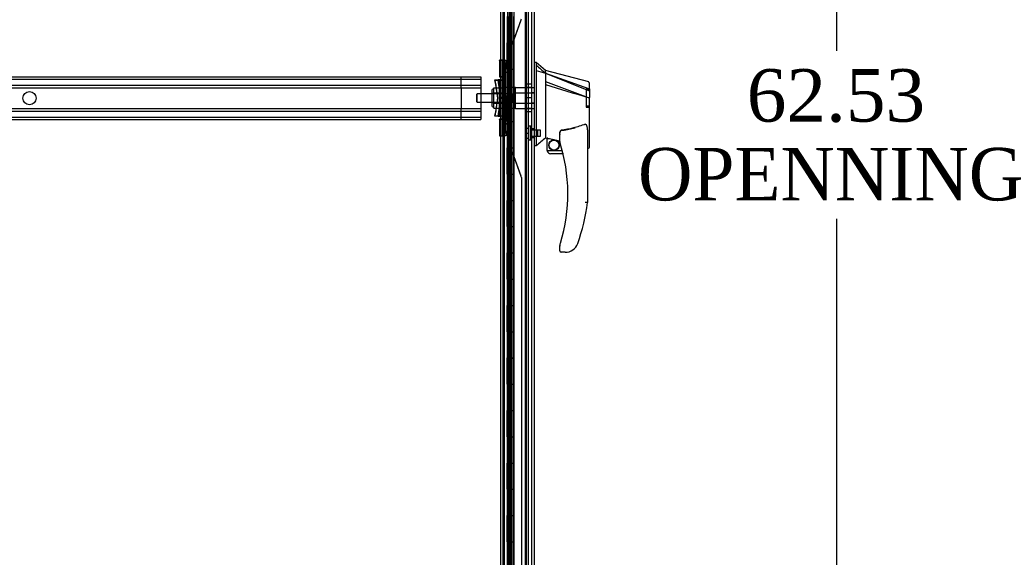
# Model space of a CAD drawing. Header units: inches. Extents: x 1 to 359, y -2 to 239.
# Tile 5 of 65: x 39 to 77, y 96 to 117. Entities that reach past the tile are written whole.
import ezdxf
from ezdxf.enums import TextEntityAlignment as Align
from ezdxf.lldxf.tags import DXFTag

# ---------------------------------------------------------------- set-up
doc = ezdxf.new("R2010")
doc.units = ezdxf.units.IN
doc.header["$MEASUREMENT"] = 0
for name, color, linetype in [('COM53964-5', 7, 'Continuous'), ('COM54746-60', 7, 'Continuous'), ('COM70220', 7, 'Continuous'), ('COM70739-9', 7, 'Continuous'), ('COM70838', 7, 'Continuous'), ('COM70839-3', 7, 'Continuous'), ('COM71195-7', 7, 'Continuous'), ('COM71300-10', 7, 'Continuous'), ('Default', 7, 'Continuous'), ('HAN13068', 7, 'Continuous'), ('HAN13068_NUT', 7, 'Continuous'), ('HAN13068_SCREW', 7, 'Continuous'), ('HAN_NUT', 7, 'Continuous'), ('RVT19000', 7, 'Continuous'), ('SPC87322', 7, 'Continuous')]:
    doc.layers.add(name, color=color, linetype=linetype)
doc.styles.add('SEACAD_Times_New_Roman', font='times.ttf')
tags = doc.linetypes.add('HIDDEN2', pattern=[0.1875, 0.125, -0.0625]).pattern_tags.tags
tags[6:7] = [DXFTag(74, 4), DXFTag(75, 0), DXFTag(340, '0'), DXFTag(46, 0.0), DXFTag(50, 0.0), DXFTag(44, 0.0), DXFTag(45, 0.0)]
tags[4:5] = [DXFTag(74, 4), DXFTag(75, 0), DXFTag(340, '0'), DXFTag(46, 0.0), DXFTag(50, 0.0), DXFTag(44, 0.0), DXFTag(45, 0.0)]
doc.dimstyles.new('HAMMOND_(STH_-_540x360)', dxfattribs={"dimtxt": 2, "dimasz": 2.5, "dimexe": 1, "dimexo": 1, "dimgap": 0.5, "dimtad": 0, "dimtih": 1, "dimtoh": 1, "dimzin": 0, "dimdsep": 46, "dimtxsty": 'SEACAD_Times_New_Roman', "dimblk1": '_SE_FILLED', "dimblk2": '_SE_FILLED', "dimsah": 1, "dimcen": 1, "dimadec": 0, "dimazin": 0, "dimtfac": 0.8, "dimtofl": 0, "dimtmove": 0, "dimatfit": 3, "dimfxl": 1, "dimtolj": 1, "dimtzin": 0, "dimarcsym": 0})

# ---------------------------------------------------------------- blocks, each defined once
blk = doc.blocks.new('SE1')
at = {"layer": 'COM53964-5', "color": 7, "linetype": 'HIDDEN2'}
for p, q in [((22.443, 114.338), (56.818, 114.338)), ((22.443, 114.243), (56.818, 114.243)), ((22.443, 114.019), (56.818, 114.019)), ((56.071, 114.2), (56.071, 114.338)), ((56.071, 114.062), (56.071, 114.2)), ((56.071, 113.924), (56.071, 114.062)), ((56.818, 114.338), (56.818, 114.2)), ((56.818, 114.2), (56.818, 112.851)), ((22.443, 113.924), (56.818, 113.924)), ((56.071, 113.924), (56.071, 113.127)), ((22.443, 113.127), (56.818, 113.127)), ((22.443, 113.032), (56.818, 113.032)), ((56.071, 112.989), (56.071, 113.127)), ((56.071, 112.851), (56.071, 112.989)), ((22.443, 112.808), (56.818, 112.808)), ((22.443, 112.713), (56.818, 112.713)), ((56.071, 112.713), (56.071, 112.851)), ((56.818, 112.851), (56.818, 112.713))]:
    blk.add_line(p, q, dxfattribs=at)
blk.add_circle((39.63, 113.526), 0.25, dxfattribs=at)
at = {"layer": 'COM54746-60', "color": 7, "linetype": 'HIDDEN2'}
for p, q in [((57.723, 83.633), (57.723, 143.633)), ((57.909, 143.633), (57.909, 84.633)), ((58.009, 84.633), (58.009, 143.633)), ((58.563, 83.633), (58.563, 143.633)), ((57.824, 116.633), (57.824, 115.633)), ((57.828, 116.633), (57.828, 115.633)), ((57.833, 115.633), (57.833, 116.633)), ((57.842, 116.633), (57.842, 115.634)), ((57.904, 116.633), (57.904, 115.634)), ((57.917, 115.633), (57.917, 116.633)), ((57.959, 115.633), (57.959, 116.633)), ((57.964, 116.633), (57.964, 115.634)), ((57.969, 116.633), (57.969, 115.634)), ((58.014, 115.633), (58.014, 116.633)), ((57.661, 116.481), (57.723, 116.481)), ((57.824, 115.633), (57.828, 115.633)), ((57.824, 115.633), (57.824, 114.633)), ((57.842, 115.634), (57.842, 115.633)), ((57.842, 115.632), (57.969, 115.632)), ((57.872, 115.633), (57.872, 114.633)), ((57.904, 115.634), (57.904, 114.633)), ((57.917, 115.633), (57.917, 114.633)), ((57.959, 115.633), (57.959, 114.633)), ((57.964, 114.633), (57.964, 115.634)), ((57.969, 114.633), (57.969, 115.634)), ((58.014, 115.632), (57.969, 115.632)), ((58.014, 114.633), (58.014, 115.634)), ((58.014, 115.632), (58.076, 115.632)), ((57.824, 114.633), (57.824, 113.633)), ((57.824, 114.633), (57.828, 114.633)), ((57.828, 114.633), (57.828, 113.633)), ((57.833, 113.633), (57.833, 114.633)), ((57.842, 114.633), (57.842, 113.634)), ((57.904, 114.633), (57.904, 113.634)), ((57.917, 113.633), (57.917, 114.633)), ((57.959, 113.633), (57.959, 114.633)), ((57.964, 114.633), (57.964, 113.634)), ((57.969, 114.633), (57.969, 113.634)), ((58.014, 113.633), (58.014, 114.633)), ((57.824, 113.633), (57.828, 113.633)), ((57.824, 113.633), (57.824, 112.633)), ((57.842, 113.634), (57.842, 113.633)), ((57.842, 113.632), (57.969, 113.632)), ((57.872, 113.633), (57.872, 112.633)), ((57.904, 113.634), (57.904, 112.633)), ((57.917, 113.633), (57.917, 112.633)), ((57.959, 113.633), (57.959, 112.633)), ((57.964, 112.633), (57.964, 113.634)), ((57.969, 112.633), (57.969, 113.634)), ((58.014, 113.632), (57.969, 113.632)), ((58.014, 112.633), (58.014, 113.634)), ((58.014, 113.632), (58.076, 113.632)), ((57.824, 112.633), (57.824, 111.633)), ((57.824, 112.633), (57.828, 112.633)), ((57.828, 112.633), (57.828, 111.633)), ((57.833, 111.633), (57.833, 112.633)), ((57.842, 112.633), (57.842, 111.634)), ((57.904, 112.633), (57.904, 111.634)), ((57.917, 111.633), (57.917, 112.633)), ((57.959, 111.633), (57.959, 112.633)), ((57.964, 112.633), (57.964, 111.634)), ((57.969, 112.633), (57.969, 111.634)), ((58.014, 111.633), (58.014, 112.633)), ((57.824, 111.633), (57.828, 111.633)), ((57.824, 111.633), (57.824, 110.633)), ((57.842, 111.634), (57.842, 111.633)), ((57.842, 111.632), (57.856, 111.632)), ((57.872, 111.633), (57.872, 110.633)), ((57.904, 111.634), (57.904, 110.633)), ((57.917, 111.633), (57.917, 110.633)), ((57.937, 111.632), (57.969, 111.632)), ((57.959, 111.633), (57.959, 110.633)), ((57.964, 110.633), (57.964, 111.634)), ((57.969, 110.633), (57.969, 111.634)), ((58.014, 111.632), (57.969, 111.632)), ((58.014, 110.633), (58.014, 111.634)), ((58.014, 111.632), (58.076, 111.632)), ((57.723, 110.785), (57.661, 110.785)), ((57.824, 110.633), (57.824, 109.633)), ((57.824, 110.633), (57.828, 110.633)), ((57.828, 110.633), (57.828, 109.633)), ((57.833, 109.633), (57.833, 110.633)), ((57.842, 110.633), (57.842, 109.634)), ((57.904, 110.633), (57.904, 109.634)), ((57.917, 109.633), (57.917, 110.633)), ((57.959, 109.633), (57.959, 110.633)), ((57.964, 110.633), (57.964, 109.634)), ((57.969, 110.633), (57.969, 109.634)), ((58.014, 109.633), (58.014, 110.633)), ((57.661, 110.481), (57.723, 110.481)), ((57.824, 109.633), (57.828, 109.633)), ((57.824, 109.633), (57.824, 108.633)), ((57.842, 109.634), (57.842, 109.633)), ((57.842, 109.632), (57.969, 109.632)), ((57.872, 109.633), (57.872, 108.633)), ((57.904, 109.634), (57.904, 108.633)), ((57.917, 109.633), (57.917, 108.633)), ((57.959, 109.633), (57.959, 108.633)), ((57.964, 108.633), (57.964, 109.634)), ((57.969, 108.633), (57.969, 109.634)), ((58.014, 109.632), (57.969, 109.632)), ((58.014, 108.633), (58.014, 109.634)), ((58.014, 109.632), (58.076, 109.632)), ((57.824, 108.633), (57.824, 107.633)), ((57.824, 108.633), (57.828, 108.633)), ((57.828, 108.633), (57.828, 107.633)), ((57.833, 107.633), (57.833, 108.633)), ((57.842, 108.633), (57.842, 107.634)), ((57.904, 108.633), (57.904, 107.634)), ((57.917, 107.633), (57.917, 108.633)), ((57.959, 107.633), (57.959, 108.633)), ((57.964, 108.633), (57.964, 107.634)), ((57.969, 108.633), (57.969, 107.634)), ((58.014, 107.633), (58.014, 108.633)), ((57.824, 107.633), (57.828, 107.633)), ((57.824, 107.633), (57.824, 106.633)), ((57.842, 107.634), (57.842, 107.633)), ((57.842, 107.632), (57.969, 107.632)), ((57.872, 107.633), (57.872, 106.633)), ((57.904, 107.634), (57.904, 106.633)), ((57.917, 107.633), (57.917, 106.633)), ((57.959, 107.633), (57.959, 106.633)), ((57.964, 106.633), (57.964, 107.634)), ((57.969, 106.633), (57.969, 107.634)), ((58.014, 107.632), (57.969, 107.632)), ((58.014, 106.633), (58.014, 107.634)), ((58.014, 107.632), (58.076, 107.632)), ((57.824, 106.633), (57.824, 105.633)), ((57.824, 106.633), (57.828, 106.633)), ((57.828, 106.633), (57.828, 105.633)), ((57.833, 105.633), (57.833, 106.633)), ((57.842, 106.633), (57.842, 105.634)), ((57.904, 106.633), (57.904, 105.634)), ((57.917, 105.633), (57.917, 106.633)), ((57.959, 105.633), (57.959, 106.633)), ((57.964, 106.633), (57.964, 105.634)), ((57.969, 106.633), (57.969, 105.634)), ((58.014, 105.633), (58.014, 106.633)), ((57.824, 105.633), (57.828, 105.633)), ((57.824, 105.633), (57.824, 104.633)), ((57.842, 105.634), (57.842, 105.633)), ((57.842, 105.632), (57.969, 105.632)), ((57.872, 105.633), (57.872, 104.633)), ((57.904, 105.634), (57.904, 104.633)), ((57.917, 105.633), (57.917, 104.633)), ((57.959, 105.633), (57.959, 104.633)), ((57.964, 104.633), (57.964, 105.634)), ((57.969, 104.633), (57.969, 105.634)), ((58.014, 105.632), (57.969, 105.632)), ((58.014, 104.633), (58.014, 105.634)), ((58.014, 105.632), (58.076, 105.632)), ((57.723, 104.785), (57.661, 104.785)), ((57.824, 104.633), (57.824, 103.633)), ((57.824, 104.633), (57.828, 104.633)), ((57.828, 104.633), (57.828, 103.633)), ((57.833, 103.633), (57.833, 104.633)), ((57.842, 104.633), (57.842, 103.634)), ((57.904, 104.633), (57.904, 103.634)), ((57.917, 103.633), (57.917, 104.633)), ((57.959, 103.633), (57.959, 104.633)), ((57.964, 104.633), (57.964, 103.634)), ((57.969, 104.633), (57.969, 103.634)), ((58.014, 103.633), (58.014, 104.633)), ((57.661, 104.481), (57.723, 104.481)), ((57.824, 103.633), (57.828, 103.633)), ((57.824, 103.633), (57.824, 102.633)), ((57.842, 103.634), (57.842, 103.633)), ((57.842, 103.632), (57.969, 103.632)), ((57.872, 103.633), (57.872, 102.633)), ((57.904, 103.634), (57.904, 102.633)), ((57.917, 103.633), (57.917, 102.633)), ((57.959, 103.633), (57.959, 102.633)), ((57.964, 102.633), (57.964, 103.634)), ((57.969, 102.633), (57.969, 103.634)), ((58.014, 103.632), (57.969, 103.632)), ((58.014, 102.633), (58.014, 103.634)), ((58.014, 103.632), (58.076, 103.632)), ((57.824, 102.633), (57.824, 101.633)), ((57.824, 102.633), (57.828, 102.633)), ((57.828, 102.633), (57.828, 101.633)), ((57.833, 101.633), (57.833, 102.633)), ((57.842, 102.633), (57.842, 101.634)), ((57.904, 102.633), (57.904, 101.634)), ((57.917, 101.633), (57.917, 102.633)), ((57.959, 101.633), (57.959, 102.633)), ((57.964, 102.633), (57.964, 101.634)), ((57.969, 102.633), (57.969, 101.634)), ((58.014, 101.633), (58.014, 102.633)), ((57.824, 101.633), (57.828, 101.633)), ((57.824, 101.633), (57.824, 100.633)), ((57.842, 101.634), (57.842, 101.633)), ((57.842, 101.632), (57.969, 101.632)), ((57.872, 101.633), (57.872, 100.633)), ((57.904, 101.634), (57.904, 100.633)), ((57.917, 101.633), (57.917, 100.633)), ((57.959, 101.633), (57.959, 100.633)), ((57.964, 100.633), (57.964, 101.634)), ((57.969, 100.633), (57.969, 101.634)), ((58.014, 101.632), (57.969, 101.632)), ((58.014, 100.633), (58.014, 101.634)), ((58.014, 101.632), (58.076, 101.632)), ((57.824, 100.633), (57.824, 99.633)), ((57.824, 100.633), (57.828, 100.633)), ((57.828, 100.633), (57.828, 99.633)), ((57.833, 99.633), (57.833, 100.633)), ((57.842, 100.633), (57.842, 99.634)), ((57.904, 100.633), (57.904, 99.634)), ((57.917, 99.633), (57.917, 100.633)), ((57.959, 99.633), (57.959, 100.633)), ((57.964, 100.633), (57.964, 99.634)), ((57.969, 100.633), (57.969, 99.634)), ((58.014, 99.633), (58.014, 100.633)), ((57.824, 99.633), (57.828, 99.633)), ((57.824, 99.633), (57.824, 98.633)), ((57.842, 99.634), (57.842, 99.633)), ((57.842, 99.632), (57.969, 99.632)), ((57.872, 99.633), (57.872, 98.633)), ((57.904, 99.634), (57.904, 98.633)), ((57.917, 99.633), (57.917, 98.633)), ((57.959, 99.633), (57.959, 98.633)), ((57.964, 98.633), (57.964, 99.634)), ((57.969, 98.633), (57.969, 99.634)), ((58.014, 99.632), (57.969, 99.632)), ((58.014, 98.633), (58.014, 99.634)), ((58.014, 99.632), (58.076, 99.632)), ((57.723, 98.785), (57.661, 98.785)), ((57.824, 98.633), (57.824, 97.633)), ((57.824, 98.633), (57.828, 98.633)), ((57.828, 98.633), (57.828, 97.633)), ((57.833, 97.633), (57.833, 98.633)), ((57.842, 98.633), (57.842, 97.634)), ((57.904, 98.633), (57.904, 97.634)), ((57.917, 97.633), (57.917, 98.633)), ((57.959, 97.633), (57.959, 98.633)), ((57.964, 98.633), (57.964, 97.634)), ((57.969, 98.633), (57.969, 97.634)), ((58.014, 97.633), (58.014, 98.633)), ((57.661, 98.481), (57.723, 98.481)), ((57.824, 97.633), (57.828, 97.633)), ((57.824, 97.633), (57.824, 96.633)), ((57.842, 97.634), (57.842, 97.633)), ((57.842, 97.632), (57.969, 97.632)), ((57.872, 97.633), (57.872, 96.633)), ((57.904, 97.634), (57.904, 96.633)), ((57.917, 97.633), (57.917, 96.633)), ((57.959, 97.633), (57.959, 96.633)), ((57.964, 96.633), (57.964, 97.634)), ((57.969, 96.633), (57.969, 97.634)), ((58.014, 97.632), (57.969, 97.632)), ((58.014, 96.633), (58.014, 97.634)), ((58.014, 97.632), (58.076, 97.632)), ((57.824, 96.633), (57.824, 95.633)), ((57.824, 96.633), (57.828, 96.633)), ((57.828, 96.633), (57.828, 95.633)), ((57.833, 95.633), (57.833, 96.633)), ((57.842, 96.633), (57.842, 95.634)), ((57.904, 96.633), (57.904, 95.634)), ((57.917, 95.633), (57.917, 96.633)), ((57.959, 95.633), (57.959, 96.633)), ((57.964, 96.633), (57.964, 95.634)), ((57.969, 96.633), (57.969, 95.634)), ((58.014, 95.633), (58.014, 96.633))]:
    blk.add_line(p, q, dxfattribs=at)
at = {"layer": 'COM54746-60', "color": 7, "linetype": 'Continuous'}
for p, q in [((57.872, 115.633), (57.872, 116.633)), ((58.076, 115.633), (58.076, 116.633)), ((57.828, 114.633), (57.828, 115.633)), ((57.828, 115.633), (57.872, 115.633)), ((57.833, 115.633), (57.833, 114.633)), ((57.842, 115.634), (58.076, 115.634)), ((57.842, 115.633), (57.842, 114.633)), ((57.872, 115.633), (58.076, 115.633)), ((58.076, 114.633), (58.076, 115.634)), ((57.828, 114.633), (57.872, 114.633)), ((57.872, 114.633), (58.076, 114.633)), ((57.872, 114.633), (58.076, 114.633)), ((57.872, 113.633), (57.872, 114.633)), ((58.076, 113.633), (58.076, 114.633)), ((57.828, 112.633), (57.828, 113.633)), ((57.828, 113.633), (57.872, 113.633)), ((57.833, 113.633), (57.833, 112.633)), ((57.842, 113.634), (58.076, 113.634)), ((57.842, 113.633), (57.842, 112.633)), ((57.872, 113.633), (58.076, 113.633)), ((58.076, 112.633), (58.076, 113.634)), ((57.828, 112.633), (57.872, 112.633)), ((57.872, 112.633), (58.076, 112.633)), ((57.872, 112.633), (58.076, 112.633)), ((57.872, 111.633), (57.872, 112.633)), ((58.076, 111.633), (58.076, 112.633)), ((57.828, 110.633), (57.828, 111.633)), ((57.828, 111.633), (57.872, 111.633)), ((57.833, 111.633), (57.833, 110.633)), ((57.842, 111.634), (58.076, 111.634)), ((57.842, 111.633), (57.842, 110.633)), ((57.872, 111.633), (58.076, 111.633)), ((58.076, 110.633), (58.076, 111.634)), ((57.828, 110.633), (57.872, 110.633)), ((57.872, 110.633), (58.076, 110.633)), ((57.872, 110.633), (58.076, 110.633)), ((57.872, 109.633), (57.872, 110.633)), ((58.076, 109.633), (58.076, 110.633)), ((57.828, 108.633), (57.828, 109.633)), ((57.828, 109.633), (57.872, 109.633)), ((57.833, 109.633), (57.833, 108.633)), ((57.842, 109.634), (58.076, 109.634)), ((57.842, 109.633), (57.842, 108.633)), ((57.872, 109.633), (58.076, 109.633)), ((58.076, 108.633), (58.076, 109.634)), ((57.828, 108.633), (57.872, 108.633)), ((57.872, 108.633), (58.076, 108.633)), ((57.872, 108.633), (58.076, 108.633)), ((57.872, 107.633), (57.872, 108.633)), ((58.076, 107.633), (58.076, 108.633)), ((57.828, 106.633), (57.828, 107.633)), ((57.828, 107.633), (57.872, 107.633)), ((57.833, 107.633), (57.833, 106.633)), ((57.842, 107.634), (58.076, 107.634)), ((57.842, 107.633), (57.842, 106.633)), ((57.872, 107.633), (58.076, 107.633)), ((58.076, 106.633), (58.076, 107.634)), ((57.828, 106.633), (57.872, 106.633)), ((57.872, 106.633), (58.076, 106.633)), ((57.872, 106.633), (58.076, 106.633)), ((57.872, 105.633), (57.872, 106.633)), ((58.076, 105.633), (58.076, 106.633)), ((57.828, 104.633), (57.828, 105.633)), ((57.828, 105.633), (57.872, 105.633)), ((57.833, 105.633), (57.833, 104.633)), ((57.842, 105.634), (58.076, 105.634)), ((57.842, 105.633), (57.842, 104.633)), ((57.872, 105.633), (58.076, 105.633)), ((58.076, 104.633), (58.076, 105.634)), ((57.828, 104.633), (57.872, 104.633)), ((57.872, 104.633), (58.076, 104.633)), ((57.872, 104.633), (58.076, 104.633)), ((57.872, 103.633), (57.872, 104.633)), ((58.076, 103.633), (58.076, 104.633)), ((57.828, 102.633), (57.828, 103.633)), ((57.828, 103.633), (57.872, 103.633)), ((57.833, 103.633), (57.833, 102.633)), ((57.842, 103.634), (58.076, 103.634)), ((57.842, 103.633), (57.842, 102.633)), ((57.872, 103.633), (58.076, 103.633)), ((58.076, 102.633), (58.076, 103.634)), ((57.828, 102.633), (57.872, 102.633)), ((57.872, 102.633), (58.076, 102.633)), ((57.872, 102.633), (58.076, 102.633)), ((57.872, 101.633), (57.872, 102.633)), ((58.076, 101.633), (58.076, 102.633)), ((57.828, 100.633), (57.828, 101.633)), ((57.828, 101.633), (57.872, 101.633)), ((57.833, 101.633), (57.833, 100.633)), ((57.842, 101.634), (58.076, 101.634)), ((57.842, 101.633), (57.842, 100.633)), ((57.872, 101.633), (58.076, 101.633)), ((58.076, 100.633), (58.076, 101.634)), ((57.828, 100.633), (57.872, 100.633)), ((57.872, 100.633), (58.076, 100.633)), ((57.872, 100.633), (58.076, 100.633)), ((57.872, 99.633), (57.872, 100.633)), ((58.076, 99.633), (58.076, 100.633)), ((57.828, 98.633), (57.828, 99.633)), ((57.828, 99.633), (57.872, 99.633)), ((57.833, 99.633), (57.833, 98.633)), ((57.842, 99.634), (58.076, 99.634)), ((57.842, 99.633), (57.842, 98.633)), ((57.872, 99.633), (58.076, 99.633)), ((58.076, 98.633), (58.076, 99.634)), ((57.828, 98.633), (57.872, 98.633)), ((57.872, 98.633), (58.076, 98.633)), ((57.872, 98.633), (58.076, 98.633)), ((57.872, 97.633), (57.872, 98.633)), ((58.076, 97.633), (58.076, 98.633)), ((57.828, 96.633), (57.828, 97.633)), ((57.828, 97.633), (57.872, 97.633)), ((57.833, 97.633), (57.833, 96.633)), ((57.842, 97.634), (58.076, 97.634)), ((57.842, 97.633), (57.842, 96.633)), ((57.872, 97.633), (58.076, 97.633)), ((58.076, 96.633), (58.076, 97.634)), ((57.828, 96.633), (57.872, 96.633)), ((57.872, 96.633), (58.076, 96.633)), ((57.872, 96.633), (58.076, 96.633)), ((57.872, 95.633), (57.872, 96.633)), ((58.076, 95.633), (58.076, 96.633))]:
    blk.add_line(p, q, dxfattribs=at)
at = {"layer": 'COM70220', "color": 7, "linetype": 'HIDDEN2'}
for p, q in [((58.503, 144.127), (58.503, 83.067)), ((58.749, 144.127), (58.749, 83.067)), ((58.751, 144.127), (58.751, 83.067)), ((58.752, 144.127), (58.752, 83.067))]:
    blk.add_line(p, q, dxfattribs=at)
at = {"layer": 'COM70739-9', "color": 7, "linetype": 'HIDDEN2'}
blk.add_line((57.691, 143.834), (57.691, 83.214), dxfattribs=at)
at = {"layer": 'COM70838', "color": 7, "linetype": 'HIDDEN2'}
for p, q in [((57.646, 114.971), (57.771, 114.971)), ((57.646, 114.963), (57.646, 114.971)), ((57.646, 114.963), (57.771, 114.963)), ((57.646, 114.838), (57.646, 114.963)), ((57.771, 114.854), (57.646, 114.854)), ((57.771, 114.846), (57.646, 114.846)), ((57.646, 112.213), (57.646, 114.838)), ((57.771, 114.971), (57.771, 114.963)), ((57.771, 114.963), (57.771, 114.838)), ((57.771, 112.213), (57.771, 114.838)), ((57.646, 114.464), (57.771, 114.464)), ((57.646, 114.456), (57.771, 114.456)), ((57.377, 114.096), (57.359, 114.221)), ((57.359, 114.221), (57.485, 114.221)), ((57.359, 114.213), (57.529, 114.213)), ((57.359, 114.213), (57.459, 113.526)), ((57.377, 114.096), (57.459, 113.533)), ((57.588, 114.221), (57.485, 114.221)), ((57.485, 114.221), (57.503, 114.096)), ((57.585, 113.526), (57.485, 114.213)), ((57.503, 114.096), (57.585, 113.533)), ((57.529, 114.221), (57.529, 114.213)), ((57.529, 112.838), (57.529, 114.213)), ((57.529, 114.213), (57.632, 114.213)), ((57.552, 114.221), (57.552, 114.213)), ((57.552, 112.838), (57.552, 114.213)), ((57.588, 114.221), (57.588, 114.213)), ((57.588, 114.221), (57.713, 114.221)), ((57.588, 112.838), (57.588, 114.213)), ((57.771, 114.213), (57.632, 114.213)), ((57.711, 114.221), (57.711, 114.213)), ((57.711, 112.838), (57.711, 114.213)), ((57.713, 114.221), (57.713, 114.213)), ((57.713, 114.221), (57.771, 114.221)), ((57.713, 112.838), (57.713, 114.213)), ((57.771, 113.778), (57.646, 113.778)), ((57.771, 113.771), (57.646, 113.771)), ((57.459, 113.526), (57.359, 112.838)), ((57.459, 113.533), (57.377, 112.971)), ((57.485, 112.838), (57.585, 113.526)), ((57.585, 113.533), (57.503, 112.971)), ((57.771, 113.62), (57.646, 113.62)), ((57.771, 113.612), (57.646, 113.612)), ((57.646, 113.447), (57.771, 113.447)), ((57.646, 113.439), (57.771, 113.439)), ((57.771, 113.288), (57.646, 113.288)), ((57.771, 113.281), (57.646, 113.281)), ((57.359, 112.846), (57.377, 112.971)), ((57.503, 112.971), (57.485, 112.846)), ((57.485, 112.846), (57.359, 112.846)), ((57.529, 112.838), (57.359, 112.838)), ((57.485, 112.846), (57.588, 112.846)), ((57.642, 112.838), (57.529, 112.838)), ((57.713, 112.846), (57.588, 112.846)), ((57.771, 112.838), (57.642, 112.838)), ((57.771, 112.603), (57.646, 112.603)), ((57.771, 112.595), (57.646, 112.595)), ((57.771, 112.846), (57.713, 112.846)), ((57.646, 112.213), (57.771, 112.213)), ((57.646, 112.088), (57.646, 112.213)), ((57.646, 112.205), (57.771, 112.205)), ((57.771, 112.213), (57.771, 112.088)), ((57.771, 112.096), (57.646, 112.096)), ((57.771, 112.088), (57.646, 112.088))]:
    blk.add_line(p, q, dxfattribs=at)
for centre, start, end in [((57.529, 114.268), 331.9602, 0), ((57.529, 114.248), 346.4554, 0), ((57.529, 112.791), 0, 28.0398), ((57.529, 112.811), 0, 13.5446)]:
    blk.add_arc(centre, 0.117, start, end, dxfattribs=at)
at = {"layer": 'COM70839-3', "color": 7, "linetype": 'HIDDEN2'}
for p, q in [((57.833, 142.198), (57.833, 114.295)), ((57.836, 142.19), (57.833, 114.288)), ((57.905, 142.198), (57.905, 114.295)), ((57.908, 142.19), (57.905, 114.288)), ((58.024, 115.595), (58.356, 116.513)), ((58.025, 115.587), (58.356, 116.506)), ((57.919, 115.434), (57.875, 115.434)), ((57.875, 114.384), (57.875, 115.434)), ((57.919, 115.426), (57.875, 115.426)), ((57.875, 114.376), (57.875, 115.426)), ((57.919, 114.384), (57.919, 115.434)), ((57.919, 114.376), (57.919, 115.426)), ((57.905, 114.799), (57.833, 114.799)), ((57.905, 114.792), (57.833, 114.792)), ((57.833, 114.518), (57.905, 114.518)), ((57.833, 114.511), (57.905, 114.511)), ((57.919, 114.384), (57.875, 114.384)), ((57.833, 114.295), (57.905, 114.295)), ((57.833, 114.276), (57.833, 114.288)), ((57.833, 114.288), (57.905, 114.288)), ((57.905, 114.284), (57.833, 114.284)), ((57.905, 114.276), (57.833, 114.276)), ((57.919, 114.376), (57.875, 114.376)), ((57.905, 114.295), (57.905, 114.284)), ((57.905, 114.288), (57.905, 114.276)), ((57.833, 112.783), (57.905, 112.783)), ((57.833, 112.771), (57.833, 112.783)), ((57.833, 112.775), (57.905, 112.775)), ((57.833, 112.763), (57.833, 112.775)), ((57.833, 112.771), (57.833, 84.869)), ((57.833, 112.771), (57.905, 112.771)), ((57.833, 112.763), (57.836, 84.861)), ((57.833, 112.763), (57.905, 112.763)), ((57.905, 112.548), (57.833, 112.548)), ((57.905, 112.541), (57.833, 112.541)), ((57.919, 112.683), (57.875, 112.683)), ((57.875, 112.683), (57.875, 111.633)), ((57.919, 112.675), (57.875, 112.675)), ((57.875, 112.675), (57.875, 111.625)), ((57.905, 112.783), (57.905, 112.771)), ((57.905, 112.775), (57.905, 112.763)), ((57.905, 112.771), (57.905, 84.869)), ((57.905, 112.763), (57.908, 84.861)), ((57.919, 112.683), (57.919, 111.633)), ((57.919, 112.675), (57.919, 111.625)), ((57.833, 112.267), (57.905, 112.267)), ((57.833, 112.26), (57.905, 112.26)), ((57.919, 111.625), (57.875, 111.625)), ((58.356, 110.553), (58.024, 111.472)), ((58.356, 110.546), (58.025, 111.464)), ((58.364, 110.511), (58.364, 84.869)), ((58.364, 110.503), (58.367, 84.861))]:
    blk.add_line(p, q, dxfattribs=at)
for centre, radius, start, end in [((58.239, 116.548), 0.125, 340.1301, 359.9934), ((58.043, 115.441), 0.125, 145.3217, 183.4411), ((58.043, 115.434), 0.125, 145.3151, 183.4345), ((58.003, 115.434), 0.1, 115.1844, 128.3527), ((58.003, 115.426), 0.1, 115.1779, 128.3461), ((57.907, 115.637), 0.125, 295.1844, 340.1367), ((57.907, 115.63), 0.125, 295.1779, 340.1301), ((58.044, 111.626), 0.126, 176.7518, 214.4855), ((58.044, 111.618), 0.126, 176.7583, 214.4921), ((58.003, 111.633), 0.1, 231.6473, 244.8156), ((58.003, 111.625), 0.1, 231.6539, 244.8221), ((57.907, 111.429), 0.125, 19.8633, 64.8156), ((57.907, 111.422), 0.125, 19.8699, 64.8221), ((58.239, 110.511), 0.125, 0, 19.8633), ((58.239, 110.503), 0.125, 0.0066, 19.8699)]:
    blk.add_arc(centre, radius, start, end, dxfattribs=at)
for points, knots in [([(57.875, 115.434), (57.875, 115.436), (57.875, 115.439), (57.876, 115.447), (57.878, 115.456), (57.883, 115.467), (57.893, 115.482), (57.907, 115.494), (57.923, 115.504), (57.931, 115.508), (57.936, 115.51), (57.939, 115.511), (57.941, 115.512)], [0, 0, 0, 0, 0.05061, 0.101487, 0.206046, 0.316229, 0.434294, 0.697449, 0.843949, 0.921009, 0.953225, 1, 1, 1, 1]), ([(57.875, 115.426), (57.875, 115.428), (57.875, 115.432), (57.876, 115.439), (57.879, 115.449), (57.883, 115.46), (57.893, 115.474), (57.907, 115.487), (57.923, 115.496), (57.931, 115.5), (57.936, 115.503), (57.939, 115.504), (57.941, 115.505)], [0, 0, 0, 0, 0.05061, 0.101487, 0.206046, 0.316229, 0.434294, 0.697449, 0.843949, 0.921009, 0.953225, 1, 1, 1, 1]), ([(57.875, 114.384), (57.875, 114.383), (57.875, 114.382), (57.875, 114.381), (57.875, 114.381), (57.875, 114.379), (57.875, 114.378), (57.874, 114.375), (57.874, 114.372), (57.873, 114.366), (57.871, 114.361), (57.866, 114.348), (57.861, 114.34), (57.851, 114.324), (57.845, 114.317), (57.838, 114.308), (57.836, 114.305), (57.834, 114.302), (57.834, 114.301), (57.834, 114.3), (57.833, 114.299), (57.833, 114.298), (57.833, 114.298), (57.833, 114.298), (57.833, 114.298), (57.833, 114.297), (57.833, 114.297), (57.833, 114.297), (57.833, 114.296), (57.833, 114.295)], [0, 0, 0, 0, 0.015625, 0.015625, 0.03125, 0.03125, 0.0625, 0.0625, 0.125, 0.125, 0.25, 0.25, 0.5, 0.5, 0.75, 0.75, 0.875, 0.875, 0.90625, 0.90625, 0.9375, 0.9375, 0.953125, 0.953125, 0.960938, 0.960938, 0.96875, 0.96875, 1, 1, 1, 1]), ([(57.875, 114.376), (57.875, 114.375), (57.875, 114.375), (57.875, 114.374), (57.875, 114.373), (57.875, 114.372), (57.875, 114.371), (57.874, 114.367), (57.874, 114.365), (57.873, 114.358), (57.871, 114.354), (57.866, 114.341), (57.861, 114.332), (57.851, 114.317), (57.845, 114.31), (57.838, 114.301), (57.836, 114.298), (57.834, 114.294), (57.834, 114.294), (57.834, 114.292), (57.833, 114.292), (57.833, 114.291), (57.833, 114.291), (57.833, 114.29), (57.833, 114.29), (57.833, 114.29), (57.833, 114.29), (57.833, 114.289), (57.833, 114.289), (57.833, 114.288)], [0, 0, 0, 0, 0.015625, 0.015625, 0.03125, 0.03125, 0.0625, 0.0625, 0.125, 0.125, 0.25, 0.25, 0.5, 0.5, 0.75, 0.75, 0.875, 0.875, 0.90625, 0.90625, 0.9375, 0.9375, 0.953125, 0.953125, 0.960938, 0.960938, 0.96875, 0.96875, 1, 1, 1, 1]), ([(57.833, 112.771), (57.833, 112.767), (57.836, 112.761), (57.845, 112.749), (57.851, 112.742), (57.861, 112.726), (57.866, 112.718), (57.871, 112.705), (57.873, 112.7), (57.874, 112.694), (57.874, 112.691), (57.875, 112.689), (57.875, 112.688), (57.875, 112.687), (57.875, 112.686), (57.875, 112.685), (57.875, 112.684), (57.875, 112.683)], [0, 0, 0, 0, 0.25, 0.25, 0.5, 0.5, 0.75, 0.75, 0.875, 0.875, 0.9375, 0.9375, 0.953125, 0.953125, 0.96875, 0.96875, 1, 1, 1, 1]), ([(57.833, 112.763), (57.833, 112.759), (57.836, 112.754), (57.845, 112.742), (57.851, 112.734), (57.861, 112.719), (57.866, 112.711), (57.871, 112.698), (57.873, 112.693), (57.874, 112.687), (57.874, 112.684), (57.874, 112.681), (57.875, 112.681), (57.875, 112.68), (57.875, 112.679), (57.875, 112.678), (57.875, 112.677), (57.875, 112.675)], [0, 0, 0, 0, 0.25, 0.25, 0.5, 0.5, 0.75, 0.75, 0.875, 0.875, 0.9375, 0.9375, 0.953125, 0.953125, 0.96875, 0.96875, 1, 1, 1, 1]), ([(57.941, 111.554), (57.939, 111.555), (57.936, 111.556), (57.931, 111.559), (57.923, 111.563), (57.907, 111.572), (57.893, 111.585), (57.883, 111.599), (57.878, 111.61), (57.876, 111.619), (57.875, 111.627), (57.875, 111.631), (57.875, 111.633)], [0, 0, 0, 0, 0.046761, 0.078989, 0.156051, 0.302551, 0.565706, 0.683753, 0.793954, 0.898513, 0.94939, 1, 1, 1, 1]), ([(57.941, 111.547), (57.939, 111.547), (57.936, 111.549), (57.931, 111.551), (57.923, 111.555), (57.907, 111.565), (57.893, 111.577), (57.883, 111.592), (57.879, 111.602), (57.876, 111.612), (57.875, 111.62), (57.875, 111.623), (57.875, 111.625)], [0, 0, 0, 0, 0.046761, 0.078989, 0.156051, 0.302551, 0.565706, 0.683753, 0.793954, 0.898513, 0.94939, 1, 1, 1, 1])]:
    blk.add_open_spline(points, degree=3, knots=knots, dxfattribs=at)
at = {"layer": 'COM71195-7', "color": 7, "linetype": 'Continuous'}
for p, q in [((58.078, 144.804), (58.078, 82.462)), ((58.848, 144.709), (58.848, 82.557))]:
    blk.add_line(p, q, dxfattribs=at)
at = {"layer": 'COM71195-7', "color": 7, "linetype": 'HIDDEN2'}
for p, q in [((58.753, 144.709), (58.753, 82.557)), ((57.973, 82.712), (57.973, 144.274)), ((58.848, 113.732), (58.753, 113.732)), ((58.848, 113.335), (58.753, 113.335)), ((58.848, 112.362), (58.753, 112.362)), ((58.753, 112.028), (58.848, 112.028))]:
    blk.add_line(p, q, dxfattribs=at)
at = {"layer": 'COM71300-10', "color": 7, "linetype": 'HIDDEN2'}
for p, q in [((57.566, 144.182), (57.566, 82.867)), ((58.628, 144.182), (58.628, 82.867))]:
    blk.add_line(p, q, dxfattribs=at)
at = {"layer": 'COM71300-10', "color": 7, "linetype": 'Continuous'}
blk.add_line((57.661, 144.182), (57.661, 82.867), dxfattribs=at)
at = {"layer": 'HAN13068', "color": 7, "linetype": 'Continuous'}
for p, q in [((58.931, 114.883), (58.848, 114.883)), ((58.928, 114.883), (58.928, 114.722)), ((59.283, 114.583), (58.928, 114.883)), ((58.928, 114.722), (58.928, 114.635)), ((58.928, 114.635), (58.928, 114.576)), ((58.928, 114.576), (59.283, 114.471)), ((58.928, 114.576), (58.928, 112.145)), ((59.283, 114.511), (59.283, 114.583)), ((60.93, 114.142), (59.283, 114.583)), ((59.283, 114.511), (59.283, 114.485)), ((59.283, 114.485), (59.283, 114.471)), ((59.283, 114.471), (59.283, 114.04)), ((59.283, 114.471), (60.921, 113.899)), ((59.283, 114.04), (59.283, 112.542)), ((60.963, 113.865), (60.963, 114.087)), ((60.963, 113.865), (60.963, 113.552)), ((60.907, 113.55), (60.909, 113.55)), ((60.963, 111.684), (60.963, 113.552)), ((59.283, 112.542), (59.283, 112.272)), ((58.928, 112.145), (58.928, 111.86)), ((59.283, 112.272), (59.283, 112.06)), ((59.823, 111.877), (59.823, 112.151)), ((60.883, 112.222), (60.883, 109.55)), ((58.928, 111.86), (58.928, 111.713)), ((59.283, 112.06), (59.283, 112.033)), ((59.283, 112.033), (59.283, 112.015)), ((59.283, 112.015), (59.283, 112.013)), ((59.283, 112.013), (59.348, 111.997)), ((59.348, 111.533), (59.348, 111.999)), ((58.928, 111.713), (58.848, 111.713)), ((59.348, 111.533), (59.921, 111.533)), ((59.953, 111.408), (59.473, 111.408)), ((60.883, 111.627), (60.888, 111.625)), ((59.823, 107.718), (59.823, 107.896)), ((60.038, 107.658), (59.883, 107.658)), ((60.321, 107.746), (60.32, 107.748))]:
    blk.add_line(p, q, dxfattribs=at)
at = {"layer": 'HAN13068', "color": 7, "linetype": 'HIDDEN2'}
for p, q in [((59.283, 114.471), (60.918, 113.815)), ((59.283, 114.157), (60.907, 113.554)), ((56.686, 113.693), (56.656, 113.663)), ((56.656, 113.663), (56.656, 113.403)), ((56.686, 113.373), (56.686, 113.693)), ((57.646, 113.693), (56.686, 113.693)), ((58.021, 113.693), (58.146, 113.693)), ((58.021, 113.533), (58.021, 113.693)), ((58.146, 113.733), (58.146, 113.929)), ((58.146, 113.929), (58.848, 113.929)), ((58.146, 113.334), (58.146, 113.733)), ((58.146, 113.733), (58.848, 113.733)), ((60.838, 113.883), (60.838, 113.183)), ((60.963, 113.883), (60.838, 113.883)), ((60.963, 113.833), (60.838, 113.833)), ((56.656, 113.403), (56.686, 113.373)), ((56.686, 113.373), (57.646, 113.373)), ((58.021, 113.373), (58.021, 113.533)), ((58.021, 113.373), (58.146, 113.373)), ((58.146, 113.138), (58.146, 113.334)), ((58.146, 113.334), (58.848, 113.334)), ((60.909, 113.554), (60.907, 113.554)), ((58.146, 113.138), (58.848, 113.138)), ((60.838, 113.233), (60.963, 113.233)), ((60.838, 113.183), (60.963, 113.183)), ((58.848, 112.358), (58.723, 112.358)), ((58.973, 112.312), (58.723, 112.312)), ((58.973, 112.312), (58.973, 112.079)), ((58.723, 112.079), (58.973, 112.079)), ((58.723, 112.033), (58.848, 112.033)), ((59.612, 111.939), (59.378, 111.994)), ((59.823, 111.891), (59.695, 111.92)), ((60.882, 111.627), (60.883, 111.627))]:
    blk.add_line(p, q, dxfattribs=at)
at = {"layer": 'HAN13068', "color": 7, "linetype": 'Continuous'}
for radius in [0.202, 0.188]:
    blk.add_circle((59.609, 111.737), radius, dxfattribs=at)
for centre, radius, start, end in [((60.903, 114.087), 0.06, 359.9815, 73.9026), ((95.694, 68.567), 56.686, 129.9653, 130.4351), ((59.883, 111.877), 0.06, 180, 197.895), ((53.719, 109.887), 6.417, 342.9898, 17.895), ((59.473, 111.533), 0.125, 180, 193.8865), ((59.473, 111.533), 0.125, 193.8865, 229.4642), ((59.473, 111.533), 0.125, 229.4642, 270), ((53.542, 110.486), 7.4, 340.2854, 352.739), ((59.883, 107.896), 0.06, 162.105, 180), ((59.883, 107.718), 0.06, 180, 270), ((60.038, 108.158), 0.5, 270, 304.5623), ((60.038, 108.158), 0.5, 304.5623, 340.2854)]:
    blk.add_arc(centre, radius, start, end, dxfattribs=at)
at = {"layer": 'HAN13068', "color": 7, "linetype": 'HIDDEN2'}
blk.add_arc((60.918, 113.914), 0.361, 268.4768, 277.0935, dxfattribs=at)
at = {"layer": 'HAN13068', "color": 7, "linetype": 'Continuous'}
blk.add_ellipse((60.903, 111.684), major_axis=(-0.06, 0), ratio=0.99816, start_param=1.329082, end_param=3.152668, dxfattribs=at)
at = {"layer": 'HAN13068', "color": 7, "linetype": 'HIDDEN2'}
blk.add_ellipse((60.903, 111.684), major_axis=(-0.06, 0), ratio=0.99816, start_param=3.152668, end_param=3.160273, dxfattribs=at)
for points in [[(58.928, 114.781), (59.046, 114.678), (59.164, 114.574), (59.283, 114.471)], [(60.75, 112.516), (60.764, 112.522), (60.778, 112.528), (60.793, 112.533)]]:
    blk.add_open_spline(points, degree=3, dxfattribs=at)
at = {"layer": 'HAN13068', "color": 7, "linetype": 'Continuous'}
for points in [[(59.283, 114.04), (59.824, 113.876), (60.366, 113.713), (60.907, 113.55)], [(59.378, 111.996), (59.526, 111.964), (59.674, 111.931), (59.823, 111.898)]]:
    blk.add_open_spline(points, degree=3, dxfattribs=at)
at = {"layer": 'HAN13068', "color": 7, "linetype": 'HIDDEN2'}
for points, knots in [([(60.918, 113.815), (60.931, 113.814), (60.942, 113.811), (60.958, 113.802), (60.963, 113.796), (60.963, 113.79)], [0, 0, 0, 0, 0.5, 0.5, 1, 1, 1, 1]), ([(59.823, 112.163), (59.823, 112.162), (59.823, 112.162), (59.823, 112.155), (59.823, 112.147), (59.823, 112.14)], [0.8684678, 0.8684678, 0.8684678, 0.8684678, 0.875, 0.875, 1, 1, 1, 1]), ([(59.883, 112.295), (59.879, 112.294), (59.875, 112.293), (59.869, 112.289), (59.866, 112.286), (59.858, 112.278), (59.854, 112.272), (59.846, 112.259), (59.843, 112.252), (59.838, 112.239), (59.836, 112.232), (59.833, 112.223), (59.833, 112.221), (59.832, 112.219)], [0, 0, 0, 0, 0.0625, 0.0625, 0.125, 0.125, 0.25, 0.25, 0.375, 0.375, 0.5, 0.5, 0.536418, 0.536418, 0.536418, 0.536418]), ([(59.883, 112.295), (59.961, 112.306), (60.038, 112.318), (60.193, 112.348), (60.27, 112.365), (60.366, 112.39), (60.387, 112.395), (60.407, 112.401)], [0, 0, 0, 0, 0.25, 0.25, 0.5, 0.5, 0.5671559, 0.5671559, 0.5671559, 0.5671559]), ([(59.378, 111.994), (59.374, 111.995), (59.37, 111.996), (59.363, 111.997), (59.359, 111.998), (59.351, 111.999), (59.348, 111.999), (59.348, 111.998)], [0, 0, 0, 0, 0.25, 0.25, 0.5, 0.5, 1, 1, 1, 1]), ([(59.929, 111.503), (59.928, 111.507), (59.927, 111.511), (59.925, 111.518), (59.924, 111.521), (59.922, 111.53), (59.921, 111.533), (59.921, 111.533)], [0, 0, 0, 0, 0.25, 0.25, 0.5, 0.5, 1, 1, 1, 1]), ([(59.953, 111.408), (59.953, 111.408), (59.953, 111.409), (59.952, 111.412), (59.951, 111.414), (59.949, 111.423), (59.948, 111.43), (59.946, 111.438)], [0, 0, 0, 0, 0.25, 0.25, 0.5, 0.5, 1, 1, 1, 1])]:
    blk.add_open_spline(points, degree=3, knots=knots, dxfattribs=at)
at = {"layer": 'HAN13068', "color": 7, "linetype": 'Continuous'}
for points, knots in [([(60.921, 113.899), (60.933, 113.897), (60.944, 113.892), (60.958, 113.88), (60.963, 113.873), (60.963, 113.865)], [0, 0, 0, 0, 0.5, 0.5, 1, 1, 1, 1]), ([(60.909, 113.549), (60.916, 113.55), (60.923, 113.55), (60.936, 113.55), (60.942, 113.55), (60.95, 113.551), (60.952, 113.551), (60.956, 113.551), (60.957, 113.551), (60.96, 113.551), (60.961, 113.551), (60.962, 113.552), (60.963, 113.552), (60.963, 113.552)], [0, 0, 0, 0, 0.25, 0.25, 0.5, 0.5, 0.625, 0.625, 0.75, 0.75, 0.875, 0.875, 1, 1, 1, 1]), ([(60.793, 112.534), (60.72, 112.505), (60.646, 112.478), (60.496, 112.431), (60.421, 112.409), (60.192, 112.352), (60.038, 112.324), (59.883, 112.302)], [0, 0, 0, 0, 0.25, 0.25, 0.5, 0.5, 1, 1, 1, 1]), ([(60.793, 112.534), (60.794, 112.535), (60.796, 112.535), (60.8, 112.536), (60.802, 112.536), (60.807, 112.535), (60.811, 112.534), (60.817, 112.53), (60.82, 112.527), (60.825, 112.522), (60.827, 112.519), (60.834, 112.51), (60.837, 112.504), (60.843, 112.49), (60.846, 112.484), (60.853, 112.463), (60.857, 112.449), (60.864, 112.421), (60.867, 112.407), (60.874, 112.365), (60.877, 112.336), (60.882, 112.28), (60.883, 112.251), (60.883, 112.222)], [0, 0, 0, 0, 0.015625, 0.015625, 0.03125, 0.03125, 0.0625, 0.0625, 0.09375, 0.09375, 0.125, 0.125, 0.1875, 0.1875, 0.25, 0.25, 0.375, 0.375, 0.5, 0.5, 0.75, 0.75, 1, 1, 1, 1]), ([(59.823, 112.151), (59.823, 112.158), (59.823, 112.164), (59.824, 112.178), (59.825, 112.185), (59.828, 112.206), (59.83, 112.22), (59.838, 112.247), (59.843, 112.26), (59.854, 112.28), (59.858, 112.286), (59.866, 112.294), (59.869, 112.296), (59.875, 112.3), (59.879, 112.302), (59.883, 112.302)], [0, 0, 0, 0, 0.125, 0.125, 0.25, 0.25, 0.5, 0.5, 0.75, 0.75, 0.875, 0.875, 0.9375, 0.9375, 1, 1, 1, 1]), ([(59.348, 111.999), (59.348, 112), (59.348, 112), (59.351, 112), (59.354, 112), (59.362, 111.999), (59.37, 111.998), (59.378, 111.996)], [0, 0, 0, 0, 0.25, 0.25, 0.5, 0.5, 1, 1, 1, 1]), ([(60.883, 109.55), (60.883, 109.55), (60.882, 109.55), (60.88, 109.551), (60.878, 109.551), (60.873, 109.551), (60.871, 109.551), (60.864, 109.552), (60.86, 109.552), (60.848, 109.553), (60.838, 109.553), (60.822, 109.554), (60.816, 109.555), (60.804, 109.555), (60.798, 109.556), (60.793, 109.556)], [0, 0, 0, 0, 0.125, 0.125, 0.25, 0.25, 0.375, 0.375, 0.5, 0.5, 0.75, 0.75, 0.875, 0.875, 1, 1, 1, 1]), ([(59.826, 107.915), (59.826, 107.915), (59.826, 107.916), (59.827, 107.918), (59.827, 107.92), (59.829, 107.925), (59.83, 107.929), (59.834, 107.941), (59.837, 107.949), (59.845, 107.975), (59.85, 107.992), (59.855, 108.009)], [0, 0, 0, 0, 0.0625, 0.0625, 0.125, 0.125, 0.25, 0.25, 0.5, 0.5, 1, 1, 1, 1])]:
    blk.add_open_spline(points, degree=3, knots=knots, dxfattribs=at)
at = {"layer": 'HAN13068_NUT', "color": 7, "linetype": 'HIDDEN2'}
for p, q in [((57.241, 113.836), (57.241, 113.231)), ((57.646, 113.708), (57.241, 113.708)), ((57.321, 113.866), (57.271, 113.866)), ((57.321, 113.917), (57.646, 113.917)), ((57.321, 113.821), (57.321, 113.917)), ((57.321, 113.725), (57.321, 113.821)), ((57.321, 113.725), (57.646, 113.725)), ((57.321, 113.533), (57.321, 113.725)), ((57.241, 113.358), (57.646, 113.358)), ((57.321, 113.341), (57.321, 113.533)), ((57.321, 113.341), (57.646, 113.341)), ((57.321, 113.245), (57.321, 113.341)), ((57.271, 113.201), (57.321, 113.201)), ((57.321, 113.149), (57.321, 113.245)), ((57.321, 113.149), (57.646, 113.149))]:
    blk.add_line(p, q, dxfattribs=at)
for centre, start, end in [((57.271, 113.836), 90, 180), ((57.271, 113.231), 180, 270)]:
    blk.add_arc(centre, 0.03, start, end, dxfattribs=at)
at = {"layer": 'HAN13068_SCREW', "color": 7, "linetype": 'HIDDEN2'}
for p, q in [((58.516, 112.388), (58.653, 112.388)), ((58.516, 112.388), (58.516, 112.195)), ((58.516, 112.195), (58.653, 112.195)), ((58.516, 112.195), (58.516, 112.003)), ((58.653, 111.933), (58.653, 112.458)), ((58.723, 112.458), (58.653, 112.458)), ((58.723, 111.933), (58.723, 112.458)), ((59.098, 112.311), (58.723, 112.311)), ((59.098, 112.079), (59.098, 112.311)), ((58.516, 112.003), (58.653, 112.003)), ((58.653, 111.933), (58.723, 111.933)), ((58.723, 112.079), (59.098, 112.079))]:
    blk.add_line(p, q, dxfattribs=at)
at = {"layer": 'HAN_NUT', "color": 7, "linetype": 'HIDDEN2'}
for p, q in [((58.538, 114.063), (58.538, 113.533)), ((58.753, 114.063), (58.538, 114.063)), ((58.753, 113.926), (58.538, 113.926)), ((58.538, 113.533), (58.538, 113.003)), ((58.753, 113.533), (58.538, 113.533)), ((58.538, 113.141), (58.753, 113.141)), ((58.753, 113.003), (58.538, 113.003))]:
    blk.add_line(p, q, dxfattribs=at)
at = {"layer": 'RVT19000', "color": 7, "linetype": 'HIDDEN2'}
for p, q in [((57.533, 114.964), (57.533, 114.971)), ((57.646, 114.971), (57.533, 114.971)), ((57.533, 114.964), (57.533, 114.339)), ((57.646, 114.964), (57.533, 114.964)), ((57.646, 114.971), (57.646, 114.971)), ((57.646, 114.964), (57.646, 114.963)), ((57.771, 114.854), (57.646, 114.854)), ((57.771, 114.846), (57.646, 114.846)), ((57.983, 114.799), (57.771, 114.799)), ((57.983, 114.792), (57.771, 114.792)), ((57.983, 114.792), (57.983, 114.799)), ((57.983, 114.792), (57.983, 114.511)), ((57.646, 114.464), (57.771, 114.464)), ((57.646, 114.456), (57.771, 114.456)), ((57.771, 114.518), (57.983, 114.518)), ((57.771, 114.511), (57.983, 114.511)), ((57.533, 114.346), (57.646, 114.346)), ((57.533, 114.339), (57.646, 114.339)), ((57.533, 112.713), (57.533, 112.72)), ((57.646, 112.72), (57.533, 112.72)), ((57.533, 112.713), (57.533, 112.088)), ((57.646, 112.713), (57.533, 112.713)), ((57.771, 112.603), (57.646, 112.603)), ((57.771, 112.595), (57.646, 112.595)), ((57.983, 112.548), (57.771, 112.548)), ((57.983, 112.541), (57.771, 112.541)), ((57.983, 112.541), (57.983, 112.548)), ((57.983, 112.541), (57.983, 112.26)), ((57.646, 112.213), (57.771, 112.213)), ((57.646, 112.205), (57.771, 112.205)), ((57.771, 112.267), (57.983, 112.267)), ((57.771, 112.26), (57.983, 112.26)), ((57.533, 112.095), (57.646, 112.095)), ((57.533, 112.088), (57.646, 112.088)), ((57.646, 112.088), (57.646, 112.088))]:
    blk.add_line(p, q, dxfattribs=at)
at = {"layer": 'SPC87322', "color": 7, "linetype": 'HIDDEN2'}
for p, q in [((57.646, 113.761), (57.771, 113.761)), ((58.021, 113.693), (57.646, 113.693)), ((58.146, 113.926), (57.771, 113.926)), ((58.021, 113.373), (57.646, 113.373)), ((57.646, 113.306), (57.771, 113.306)), ((57.646, 113.296), (57.771, 113.296)), ((57.771, 113.141), (58.146, 113.141))]:
    blk.add_line(p, q, dxfattribs=at)
blk = doc.blocks.new('DMBLK106')
at = {"layer": 'Default', "linetype": 'Continuous', "transparency": 16777216}
for points in [[(70.777, 142.399), (70.36, 144.899), (69.944, 142.399)], [(70.777, 84.867), (69.944, 84.867), (70.36, 82.367)]]:
    blk.add_hatch(color=7, dxfattribs=at).paths.add_polyline_path(points)
at = {"layer": 'Default', "color": 7, "linetype": 'Continuous', "transparency": 16777216}
for p, q in [((59.315, 144.899), (71.36, 144.899)), ((70.36, 144.899), (70.36, 115.333)), ((70.36, 108.933), (70.36, 82.367)), ((59.658, 82.367), (71.36, 82.367))]:
    blk.add_line(p, q, dxfattribs=at)
at = {"layer": 'Default', "color": 7, "linetype": 'Continuous', "transparency": 16777216, "style": 'SEACAD_Times_New_Roman'}
for s, p in [('62.53', (66.948, 114.633)), ('OPENNING', (62.801, 111.633))]:
    blk.add_text(s, height=2, dxfattribs=at).set_placement(p, align=Align.TOP_LEFT)
blk = doc.blocks.new('_SE_FILLED')
at = {"color": 0}
blk.add_line((0, 0), (-1, 0), dxfattribs=at)
blk.add_solid([(0, 0), (-1, -0.1665), (-1, 0.1665), (0, 0)], dxfattribs=at)

msp = doc.modelspace()

# ---------------------------------------------------------------- block references
at = {"layer": 'Default'}
msp.add_blockref('SE1', (0, 0), dxfattribs=at)

# ---------------------------------------------------------------- dimensions: what is measured, and where the dimension line sits
at = {"layer": 'Default', "color": 7, "linetype": 'Continuous'}
dim = msp.add_linear_dim(base=(70.36, 82.367), p1=(58.315, 144.899), p2=(57.973, 82.367), angle=90, text='\\A1;<>\\POPENNING', dimstyle='HAMMOND_(STH_-_540x360)', dxfattribs=at)
dim.commit()
dim.dimension.update_dxf_attribs({"geometry": 'DMBLK106', "text_midpoint": (70.36, 113.633), "dimtype": 160})

doc.saveas('drawing.dxf')
